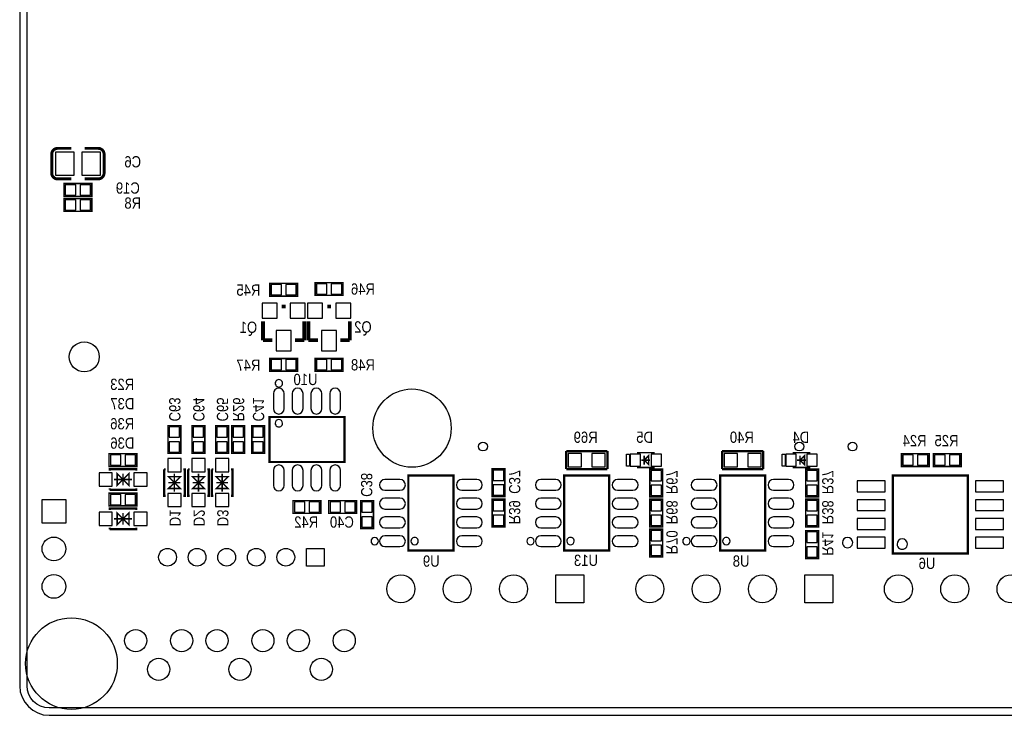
# Model space of a CAD drawing. Extents: x 0 to 158, y 0 to 95.
# Tile 1 of 5: x 0 to 67, y 0 to 47. Entities that reach past the tile are written whole.
import ezdxf
from ezdxf.enums import TextEntityAlignment as Align

# ---------------------------------------------------------------- set-up
doc = ezdxf.new("R2010")
doc.units = 0
doc.header["$MEASUREMENT"] = 0
for name, color, linetype in [('BG_OUTLINE', 12, 'CONTINUOUS'), ('PG_SILKSCREEN_BOTTOM', 150, 'CONTINUOUS'), ('PIN_SOLDERMASK_BOTTOM', 27, 'CONTINUOUS'), ('RD_SILKSCREEN_BOTTOM', 150, 'CONTINUOUS'), ('RKI_ALL', 2, 'CONTINUOUS')]:
    doc.layers.add(name, color=color, linetype=linetype)

msp = doc.modelspace()

# ---------------------------------------------------------------- linework, layer by layer
at = {"layer": 'BG_OUTLINE'}
msp.add_lwpolyline([(1.999996, 0), (155.999993, 0, 0.414213), (157.999989, 1.999996), (157.999989, 92.999992, 0.414215), (155.999993, 94.999988), (1.999996, 94.999988, 0.414214), (0, 92.999992), (0, 1.999996, 0.414212), (1.999996, 0)], format="xyb", dxfattribs=at)
at = {"layer": 'PG_SILKSCREEN_BOTTOM', "const_width": 0.199898}
for points in [[(2.167128, 36.703), (2.166874, 37.973, -0.414214), (2.566924, 38.37305)], [(4.387088, 38.37305), (5.307076, 38.37305, -0.414214), (5.707126, 37.973)], [(5.707126, 37.973), (5.707126, 36.703, -0.414214), (5.307076, 36.30295)], [(3.486912, 36.30295), (2.566924, 36.30295, -0.4144), (2.167128, 36.703)]]:
    msp.add_lwpolyline(points, format="xyb", dxfattribs=at)
at = {"layer": 'PG_SILKSCREEN_BOTTOM'}
for points, const_width in [([(2.566924, 38.37305), (3.486912, 38.37305)], 0.199898), ([(4.8768, 35.9918), (2.9972, 35.9918), (2.9972, 35.1282), (4.8768, 35.1282), (4.8768, 35.9918)], 0.1016), ([(5.307076, 36.30295), (4.387088, 36.30295)], 0.199898), ([(2.9972, 34.1122), (4.8768, 34.1122), (4.8768, 34.9758), (2.9972, 34.9758), (2.9972, 34.1122)], 0.1016), ([(19.9898, 28.4226), (21.8694, 28.4226), (21.8694, 29.2862), (19.9898, 29.2862), (19.9898, 28.4226)], 0.1016), ([(16.9164, 28.3718), (18.796, 28.3718), (18.796, 29.2354), (16.9164, 29.2354), (16.9164, 28.3718)], 0.1016), ([(17.7292, 27.6733), (17.9832, 27.6733)], 0.254), ([(20.8026, 27.6733), (21.0566, 27.6733)], 0.254), ([(16.4592, 25.3873), (16.4592, 26.6573)], 0.254), ([(19.2532, 25.3873), (19.2532, 26.6573)], 0.254), ([(19.5326, 25.3873), (19.5326, 26.6573)], 0.254), ([(22.3266, 25.3873), (22.3266, 26.6573)], 0.254), ([(17.0942, 25.3873), (16.4592, 25.3873)], 0.254), ([(18.6182, 25.3873), (19.2532, 25.3873)], 0.254), ([(20.1676, 25.3873), (19.5326, 25.3873)], 0.254), ([(21.6916, 25.3873), (22.3266, 25.3873)], 0.254), ([(16.9164, 23.2918), (18.796, 23.2918), (18.796, 24.1554), (16.9164, 24.1554), (16.9164, 23.2918)], 0.1016), ([(21.8694, 24.1554), (19.9898, 24.1554), (19.9898, 23.2918), (21.8694, 23.2918), (21.8694, 24.1554)], 0.1016), ([(21.971, 17.145), (16.891, 17.145), (16.891, 20.193), (21.971, 20.193), (21.971, 17.145)], 0.1524), ([(10.8966, 17.7292), (10.8966, 19.6088), (10.033, 19.6088), (10.033, 17.7292), (10.8966, 17.7292)], 0.1016), ([(12.5222, 17.7292), (12.5222, 19.6088), (11.6586, 19.6088), (11.6586, 17.7292), (12.5222, 17.7292)], 0.1016), ([(14.1224, 17.7292), (14.1224, 19.6088), (13.2588, 19.6088), (13.2588, 17.7292), (14.1224, 17.7292)], 0.1016), ([(15.2146, 17.7292), (15.2146, 19.6088), (14.351, 19.6088), (14.351, 17.7292), (15.2146, 17.7292)], 0.1016), ([(15.6972, 19.6088), (15.6972, 17.7292), (16.5608, 17.7292), (16.5608, 19.6088), (15.6972, 19.6088)], 0.1016), ([(6.0452, 16.8402), (7.9248, 16.8402), (7.9248, 17.7038), (6.0452, 17.7038), (6.0452, 16.8402)], 0.1016), ([(39.751, 17.8816), (36.9697, 17.8816)], 0.1524), ([(36.9697, 17.8816), (36.9697, 16.6624)], 0.1524), ([(39.751, 16.6624), (39.751, 17.8816)], 0.1524), ([(41.742995, 17.771999), (42.942993, 17.771999)], 0.1), ([(42.042994, 17.272), (42.642993, 17.272)], 0.1), ([(42.542993, 16.972001), (42.242994, 17.272), (42.542993, 17.571999), (42.542993, 16.972001)], 0.1), ([(42.242994, 16.972001), (42.242994, 17.571999)], 0.1), ([(50.292, 17.8816), (47.5107, 17.8816)], 0.1524), ([(47.5107, 17.8816), (47.5107, 16.6624)], 0.1524), ([(50.292, 16.6624), (50.292, 17.8816)], 0.1524), ([(52.283995, 17.771999), (53.483993, 17.771999)], 0.1), ([(52.583994, 17.272), (53.183993, 17.272)], 0.1), ([(53.083993, 16.972001), (52.783994, 17.272), (53.083993, 17.571999), (53.083993, 16.972001)], 0.1), ([(52.783994, 16.972001), (52.783994, 17.571999)], 0.1), ([(61.5188, 17.7038), (59.6392, 17.7038), (59.6392, 16.8402), (61.5188, 16.8402), (61.5188, 17.7038)], 0.1016), ([(63.6778, 17.7038), (61.7982, 17.7038), (61.7982, 16.8402), (63.6778, 16.8402), (63.6778, 17.7038)], 0.1016), ([(6.090107, 16.561994), (6.090107, 16.661994), (7.890104, 16.661994), (7.890104, 16.561994)], 0.150012), ([(9.764801, 16.647998), (9.764801, 14.848002), (9.864801, 14.848002)], 0.150012), ([(9.764801, 16.647998), (9.864801, 16.647998)], 0.150012), ([(11.064799, 16.647998), (11.164799, 16.647998), (11.164799, 14.848002), (11.064799, 14.848002)], 0.150012), ([(11.390401, 16.647998), (11.390401, 14.848002), (11.490401, 14.848002)], 0.150012), ([(11.390401, 16.647998), (11.490401, 16.647998)], 0.150012), ([(12.690399, 16.647998), (12.790399, 16.647998), (12.790399, 14.848002), (12.690399, 14.848002)], 0.150012), ([(12.990601, 16.647998), (12.990601, 14.848002), (13.090601, 14.848002)], 0.150012), ([(12.990601, 16.647998), (13.090601, 16.647998)], 0.150012), ([(14.290599, 16.647998), (14.390599, 16.647998), (14.390599, 14.848002), (14.290599, 14.848002)], 0.150012), ([(32.8168, 14.8082), (32.8168, 16.6878), (31.9532, 16.6878), (31.9532, 14.8082), (32.8168, 14.8082)], 0.1016), ([(36.9697, 16.6624), (39.751, 16.6624)], 0.1524), ([(41.742995, 16.772001), (42.942993, 16.772001)], 0.1), ([(43.4848, 14.7828), (43.4848, 16.6624), (42.6212, 16.6624), (42.6212, 14.7828), (43.4848, 14.7828)], 0.1016), ([(47.5107, 16.6624), (50.292, 16.6624)], 0.1524), ([(52.283995, 16.772001), (53.483993, 16.772001)], 0.1), ([(54.0258, 14.7828), (54.0258, 16.6624), (53.1622, 16.6624), (53.1622, 14.7828), (54.0258, 14.7828)], 0.1016), ([(6.390107, 15.961995), (7.590104, 15.961995)], 0.1), ([(6.990105, 15.961995), (6.590106, 16.361994), (6.590106, 15.561996), (6.990105, 15.961995), (7.390105, 15.561996), (7.390105, 16.361994), (6.990105, 15.961995)], 0.1), ([(6.990105, 16.361994), (6.990105, 15.561996)], 0.1), ([(10.4648, 15.748), (10.864799, 16.147999), (10.064801, 16.147999), (10.4648, 15.748), (10.064801, 15.348001), (10.864799, 15.348001), (10.4648, 15.748)], 0.1), ([(10.4648, 16.347999), (10.4648, 15.148001)], 0.1), ([(12.0904, 15.748), (12.490399, 16.147999), (11.690401, 16.147999), (12.0904, 15.748), (11.690401, 15.348001), (12.490399, 15.348001), (12.0904, 15.748)], 0.1), ([(12.0904, 16.347999), (12.0904, 15.148001)], 0.1), ([(13.6906, 15.748), (14.090599, 16.147999), (13.290601, 16.147999), (13.6906, 15.748), (13.290601, 15.348001), (14.090599, 15.348001), (13.6906, 15.748)], 0.1), ([(13.6906, 16.347999), (13.6906, 15.148001)], 0.1), ([(29.337, 16.2306), (29.337, 11.1506), (26.289, 11.1506), (26.289, 16.2306), (29.337, 16.2306)], 0.1524), ([(39.878, 16.2306), (39.878, 11.1506), (36.83, 11.1506), (36.83, 16.2306), (39.878, 16.2306)], 0.1524), ([(50.419, 16.2306), (50.419, 11.1506), (47.371, 11.1506), (47.371, 16.2306), (50.419, 16.2306)], 0.1524), ([(59.055, 16.229101), (64.135, 16.229101), (64.135, 10.948899), (59.055, 10.948899), (59.055, 16.229101)], 0.1524), ([(6.090107, 15.261996), (7.890104, 15.261996), (7.890104, 15.361996)], 0.150012), ([(6.090107, 15.261996), (6.090107, 15.361996)], 0.150012), ([(10.864799, 15.748), (10.064801, 15.748)], 0.1), ([(12.490399, 15.748), (11.690401, 15.748)], 0.1), ([(14.090599, 15.748), (13.290601, 15.748)], 0.1), ([(6.0452, 14.1732), (7.9248, 14.1732), (7.9248, 15.0368), (6.0452, 15.0368), (6.0452, 14.1732)], 0.1016), ([(32.8168, 12.7508), (32.8168, 14.6304), (31.9532, 14.6304), (31.9532, 12.7508), (32.8168, 12.7508)], 0.1016), ([(43.4848, 12.7508), (43.4848, 14.6304), (42.6212, 14.6304), (42.6212, 12.7508), (43.4848, 12.7508)], 0.1016), ([(54.0258, 12.7508), (54.0258, 14.6304), (53.1622, 14.6304), (53.1622, 12.7508), (54.0258, 12.7508)], 0.1016), ([(6.090107, 13.894994), (6.090107, 13.994994), (7.890104, 13.994994), (7.890104, 13.894994)], 0.150012), ([(18.4912, 13.6652), (20.3708, 13.6652), (20.3708, 14.5288), (18.4912, 14.5288), (18.4912, 13.6652)], 0.1016), ([(20.9042, 13.6652), (22.7838, 13.6652), (22.7838, 14.5288), (20.9042, 14.5288), (20.9042, 13.6652)], 0.1016), ([(23.0632, 14.5288), (23.0632, 12.6492), (23.9268, 12.6492), (23.9268, 14.5288), (23.0632, 14.5288)], 0.1016), ([(6.390107, 13.294995), (7.590104, 13.294995)], 0.1), ([(6.990105, 13.294995), (6.590106, 13.694994), (6.590106, 12.894996), (6.990105, 13.294995), (7.390105, 12.894996), (7.390105, 13.694994), (6.990105, 13.294995)], 0.1), ([(6.990105, 13.694994), (6.990105, 12.894996)], 0.1), ([(6.090107, 12.594996), (7.890104, 12.594996), (7.890104, 12.694996)], 0.150012), ([(6.090107, 12.594996), (6.090107, 12.694996)], 0.150012), ([(42.6212, 12.5984), (42.6212, 10.7188), (43.4848, 10.7188), (43.4848, 12.5984), (42.6212, 12.5984)], 0.1016), ([(53.1622, 12.4968), (53.1622, 10.6172), (54.0258, 10.6172), (54.0258, 12.4968), (53.1622, 12.4968)], 0.1016)]:
    msp.add_lwpolyline(points, dxfattribs=dict(at, const_width=const_width))
for points in [[(17.780965, 22.468992, 1), (17.281035, 22.469008, 1)], [(17.780991, 19.768998, 1), (17.281009, 19.769002, 1)], [(24.262994, 11.790604, 1), (23.763006, 11.790596, 1)], [(26.962989, 11.790604, 1), (26.463011, 11.790596, 1)], [(34.803994, 11.790604, 1), (34.304006, 11.790596, 1)], [(37.503989, 11.790604, 1), (37.004011, 11.790596, 1)], [(45.344994, 11.790604, 1), (44.845006, 11.790596, 1)], [(48.044989, 11.790604, 1), (47.545011, 11.790596, 1)], [(56.344998, 11.689004, 1), (55.645002, 11.688996, 1)], [(60.04499, 11.589004, 1), (59.34501, 11.588996, 1)]]:
    msp.add_lwpolyline(points, format="xyb", close=True, dxfattribs=at)
for points in [[(41.042996, 16.872001), (41.042996, 17.671999), (41.242996, 17.671999), (41.242996, 16.872001)], [(51.583996, 16.872001), (51.583996, 17.671999), (51.783996, 17.671999), (51.783996, 16.872001)]]:
    msp.add_lwpolyline(points, close=True, dxfattribs=at)
at = {"layer": 'PIN_SOLDERMASK_BOTTOM'}
for points in [[(3.677031, 36.553013), (3.677031, 38.122987), (2.416937, 38.122987), (2.416937, 36.553013)], [(5.457063, 36.553013), (5.457063, 38.122987), (4.196969, 38.122987), (4.196969, 36.553013)], [(3.787623, 35.209505), (3.787623, 35.910495), (3.086633, 35.910495), (3.086633, 35.209505)], [(4.787367, 35.209505), (4.787367, 35.910495), (4.086377, 35.910495), (4.086377, 35.209505)], [(3.086633, 34.894495), (3.086633, 34.193505), (3.787623, 34.193505), (3.787623, 34.894495)], [(4.086377, 34.894495), (4.086377, 34.193505), (4.787367, 34.193505), (4.787367, 34.894495)], [(17.005833, 29.154095), (17.005833, 28.453105), (17.706823, 28.453105), (17.706823, 29.154095)], [(18.005577, 29.154095), (18.005577, 28.453105), (18.706567, 28.453105), (18.706567, 29.154095)], [(20.079233, 29.204895), (20.079233, 28.503905), (20.780223, 28.503905), (20.780223, 29.204895)], [(21.078977, 29.204895), (21.078977, 28.503905), (21.779967, 28.503905), (21.779967, 29.204895)], [(16.396462, 27.901138), (16.396462, 26.886662), (17.410938, 26.886662), (17.410938, 27.901138)], [(18.301462, 27.901138), (18.301462, 26.886662), (19.315938, 26.886662), (19.315938, 27.901138)], [(19.469862, 27.901138), (19.469862, 26.886662), (20.484338, 26.886662), (20.484338, 27.901138)], [(21.374862, 27.901138), (21.374862, 26.886662), (22.389338, 26.886662), (22.389338, 27.901138)], [(17.348962, 26.046938), (17.348962, 24.676862), (18.363438, 24.676862), (18.363438, 26.046938)], [(20.422362, 26.046938), (20.422362, 24.676862), (21.436838, 24.676862), (21.436838, 26.046938)], [(17.005833, 24.074095), (17.005833, 23.373105), (17.706823, 23.373105), (17.706823, 24.074095)], [(18.005577, 24.074095), (18.005577, 23.373105), (18.706567, 23.373105), (18.706567, 24.074095)], [(20.780223, 23.373105), (20.780223, 24.074095), (20.079233, 24.074095), (20.079233, 23.373105)], [(21.779967, 23.373105), (21.779967, 24.074095), (21.078977, 24.074095), (21.078977, 23.373105)], [(10.114305, 18.818377), (10.815295, 18.818377), (10.815295, 19.519367), (10.114305, 19.519367)], [(11.739905, 18.818377), (12.440895, 18.818377), (12.440895, 19.519367), (11.739905, 19.519367)], [(13.340105, 18.818377), (14.041095, 18.818377), (14.041095, 19.519367), (13.340105, 19.519367)], [(14.432305, 18.818377), (15.133295, 18.818377), (15.133295, 19.519367), (14.432305, 19.519367)], [(16.479495, 19.519367), (15.778505, 19.519367), (15.778505, 18.818377), (16.479495, 18.818377)], [(10.114305, 17.818633), (10.815295, 17.818633), (10.815295, 18.519623), (10.114305, 18.519623)], [(11.739905, 17.818633), (12.440895, 17.818633), (12.440895, 18.519623), (11.739905, 18.519623)], [(13.340105, 17.818633), (14.041095, 17.818633), (14.041095, 18.519623), (13.340105, 18.519623)], [(14.432305, 17.818633), (15.133295, 17.818633), (15.133295, 18.519623), (14.432305, 18.519623)], [(16.479495, 18.519623), (15.778505, 18.519623), (15.778505, 17.818633), (16.479495, 17.818633)], [(6.134633, 17.622495), (6.134633, 16.921505), (6.835623, 16.921505), (6.835623, 17.622495)], [(7.134377, 17.622495), (7.134377, 16.921505), (7.835367, 16.921505), (7.835367, 17.622495)], [(10.914799, 17.373003), (10.014801, 17.373003), (10.014801, 16.473005), (10.914799, 16.473005)], [(12.540399, 17.373003), (11.640401, 17.373003), (11.640401, 16.473005), (12.540399, 16.473005)], [(14.140599, 17.373003), (13.240601, 17.373003), (13.240601, 16.473005), (14.140599, 16.473005)], [(37.103939, 17.721961), (37.103939, 16.822039), (38.003861, 16.822039), (38.003861, 17.721961)], [(38.704139, 17.721961), (38.704139, 16.822039), (39.604061, 16.822039), (39.604061, 17.721961)], [(41.282988, 17.671999), (41.282988, 16.872001), (41.982987, 16.872001), (41.982987, 17.671999)], [(42.703001, 17.671999), (42.703001, 16.872001), (43.402999, 16.872001), (43.402999, 17.671999)], [(47.644939, 17.721961), (47.644939, 16.822039), (48.544861, 16.822039), (48.544861, 17.721961)], [(49.245139, 17.721961), (49.245139, 16.822039), (50.145061, 16.822039), (50.145061, 17.721961)], [(51.823988, 17.671999), (51.823988, 16.872001), (52.523987, 16.872001), (52.523987, 17.671999)], [(53.244001, 17.671999), (53.244001, 16.872001), (53.943999, 16.872001), (53.943999, 17.671999)], [(60.429623, 16.921505), (60.429623, 17.622495), (59.728633, 17.622495), (59.728633, 16.921505)], [(61.429367, 16.921505), (61.429367, 17.622495), (60.728377, 17.622495), (60.728377, 16.921505)], [(62.588623, 16.921505), (62.588623, 17.622495), (61.887633, 17.622495), (61.887633, 16.921505)], [(63.588367, 16.921505), (63.588367, 17.622495), (62.887377, 17.622495), (62.887377, 16.921505)], [(5.365102, 16.411994), (5.365102, 15.511996), (6.265101, 15.511996), (6.265101, 16.411994)], [(7.71511, 16.411994), (7.71511, 15.511996), (8.615108, 15.511996), (8.615108, 16.411994)], [(32.034505, 15.897377), (32.735495, 15.897377), (32.735495, 16.598367), (32.034505, 16.598367)], [(42.702505, 15.871977), (43.403495, 15.871977), (43.403495, 16.572967), (42.702505, 16.572967)], [(53.243505, 15.871977), (53.944495, 15.871977), (53.944495, 16.572967), (53.243505, 16.572967)], [(32.034505, 14.897633), (32.735495, 14.897633), (32.735495, 15.598623), (32.034505, 15.598623)], [(42.702505, 14.872233), (43.403495, 14.872233), (43.403495, 15.573223), (42.702505, 15.573223)], [(53.243505, 14.872233), (53.944495, 14.872233), (53.944495, 15.573223), (53.243505, 15.573223)], [(58.534808, 15.8623), (56.655208, 15.8623), (56.655208, 15.1257), (58.534808, 15.1257)], [(66.534792, 15.8623), (64.655192, 15.8623), (64.655192, 15.1257), (66.534792, 15.1257)], [(6.134633, 14.955495), (6.134633, 14.254505), (6.835623, 14.254505), (6.835623, 14.955495)], [(7.134377, 14.955495), (7.134377, 14.254505), (7.835367, 14.254505), (7.835367, 14.955495)], [(10.914799, 15.022995), (10.014801, 15.022995), (10.014801, 14.122997), (10.914799, 14.122997)], [(12.540399, 15.022995), (11.640401, 15.022995), (11.640401, 14.122997), (12.540399, 14.122997)], [(14.140599, 15.022995), (13.240601, 15.022995), (13.240601, 14.122997), (14.140599, 14.122997)], [(1.515135, 14.603857), (3.116859, 14.603857), (3.116859, 13.002133), (1.515135, 13.002133)], [(18.580633, 14.447495), (18.580633, 13.746505), (19.281623, 13.746505), (19.281623, 14.447495)], [(19.580377, 14.447495), (19.580377, 13.746505), (20.281367, 13.746505), (20.281367, 14.447495)], [(20.993633, 14.447495), (20.993633, 13.746505), (21.694623, 13.746505), (21.694623, 14.447495)], [(21.993377, 14.447495), (21.993377, 13.746505), (22.694367, 13.746505), (22.694367, 14.447495)], [(23.845495, 14.439367), (23.144505, 14.439367), (23.144505, 13.738377), (23.845495, 13.738377)], [(32.034505, 13.839977), (32.735495, 13.839977), (32.735495, 14.540967), (32.034505, 14.540967)], [(42.702505, 13.839977), (43.403495, 13.839977), (43.403495, 14.540967), (42.702505, 14.540967)], [(53.243505, 13.839977), (53.944495, 13.839977), (53.944495, 14.540967), (53.243505, 14.540967)], [(58.534808, 14.5923), (56.655208, 14.5923), (56.655208, 13.8557), (58.534808, 13.8557)], [(66.534792, 14.5923), (64.655192, 14.5923), (64.655192, 13.8557), (66.534792, 13.8557)], [(5.365102, 13.744994), (5.365102, 12.844996), (6.265101, 12.844996), (6.265101, 13.744994)], [(7.71511, 13.744994), (7.71511, 12.844996), (8.615108, 12.844996), (8.615108, 13.744994)], [(23.845495, 13.439623), (23.144505, 13.439623), (23.144505, 12.738633), (23.845495, 12.738633)], [(32.034505, 12.840233), (32.735495, 12.840233), (32.735495, 13.541223), (32.034505, 13.541223)], [(42.702505, 12.840233), (43.403495, 12.840233), (43.403495, 13.541223), (42.702505, 13.541223)], [(53.243505, 12.840233), (53.944495, 12.840233), (53.944495, 13.541223), (53.243505, 13.541223)], [(58.534808, 13.3223), (56.655208, 13.3223), (56.655208, 12.5857), (58.534808, 12.5857)], [(66.534792, 13.3223), (64.655192, 13.3223), (64.655192, 12.5857), (66.534792, 12.5857)], [(43.403495, 12.508967), (42.702505, 12.508967), (42.702505, 11.807977), (43.403495, 11.807977)], [(53.944495, 12.407367), (53.243505, 12.407367), (53.243505, 11.706377), (53.944495, 11.706377)], [(58.534808, 12.0523), (56.655208, 12.0523), (56.655208, 11.3157), (58.534808, 11.3157)], [(66.534792, 12.0523), (64.655192, 12.0523), (64.655192, 11.3157), (66.534792, 11.3157)], [(43.403495, 11.509223), (42.702505, 11.509223), (42.702505, 10.808233), (43.403495, 10.808233)], [(53.944495, 11.407623), (53.243505, 11.407623), (53.243505, 10.706633), (53.944495, 10.706633)], [(20.599984, 11.300003), (20.599984, 10.100005), (19.399987, 10.100005), (19.399987, 11.300003)], [(38.160998, 9.507918), (38.160998, 7.607922), (36.261002, 7.607922), (36.261002, 9.507918)], [(54.99848, 9.507918), (54.99848, 7.607922), (53.098484, 7.607922), (53.098484, 9.507918)]]:
    msp.add_lwpolyline(points, close=True, dxfattribs=at)
for points in [[(17.893538, 20.760893), (17.893538, 21.776893, 1), (17.158462, 21.776893), (17.158462, 20.760893, 1)], [(19.163538, 20.760893), (19.163538, 21.776893, 1), (18.428462, 21.776893), (18.428462, 20.760893, 1)], [(20.433538, 20.760893), (20.433538, 21.776893, 1), (19.698462, 21.776893), (19.698462, 20.760893, 1)], [(21.703538, 20.760893), (21.703538, 21.776893, 1), (20.968462, 21.776893), (20.968462, 20.760893, 1)], [(17.893538, 15.561107), (17.893538, 16.577107, 1), (17.158462, 16.577107), (17.158462, 15.561107, 1)], [(19.163538, 15.561107), (19.163538, 16.577107, 1), (18.428462, 16.577107), (18.428462, 15.561107, 1)], [(20.433538, 15.561107), (20.433538, 16.577107, 1), (19.698462, 16.577107), (19.698462, 15.561107, 1)], [(21.703538, 15.561107), (21.703538, 16.577107, 1), (20.968462, 16.577107), (20.968462, 15.561107, 1)], [(25.721107, 15.963138), (24.705107, 15.963138, 1), (24.705107, 15.228062), (25.721107, 15.228062, 1)], [(30.920893, 15.963138), (29.904893, 15.963138, 1), (29.904893, 15.228062), (30.920893, 15.228062, 1)], [(36.262107, 15.963138), (35.246107, 15.963138, 1), (35.246107, 15.228062), (36.262107, 15.228062, 1)], [(41.461893, 15.963138), (40.445893, 15.963138, 1), (40.445893, 15.228062), (41.461893, 15.228062, 1)], [(46.803107, 15.963138), (45.787107, 15.963138, 1), (45.787107, 15.228062), (46.803107, 15.228062, 1)], [(52.002893, 15.963138), (50.986893, 15.963138, 1), (50.986893, 15.228062), (52.002893, 15.228062, 1)], [(25.721107, 14.693138), (24.705107, 14.693138, 1), (24.705107, 13.958062), (25.721107, 13.958062, 1)], [(30.920893, 14.693138), (29.904893, 14.693138, 1), (29.904893, 13.958062), (30.920893, 13.958062, 1)], [(36.262107, 14.693138), (35.246107, 14.693138, 1), (35.246107, 13.958062), (36.262107, 13.958062, 1)], [(41.461893, 14.693138), (40.445893, 14.693138, 1), (40.445893, 13.958062), (41.461893, 13.958062, 1)], [(46.803107, 14.693138), (45.787107, 14.693138, 1), (45.787107, 13.958062), (46.803107, 13.958062, 1)], [(52.002893, 14.693138), (50.986893, 14.693138, 1), (50.986893, 13.958062), (52.002893, 13.958062, 1)], [(25.721107, 13.423138), (24.705107, 13.423138, 1), (24.705107, 12.688062), (25.721107, 12.688062, 1)], [(30.920893, 13.423138), (29.904893, 13.423138, 1), (29.904893, 12.688062), (30.920893, 12.688062, 1)], [(36.262107, 13.423138), (35.246107, 13.423138, 1), (35.246107, 12.688062), (36.262107, 12.688062, 1)], [(41.461893, 13.423138), (40.445893, 13.423138, 1), (40.445893, 12.688062), (41.461893, 12.688062, 1)], [(46.803107, 13.423138), (45.787107, 13.423138, 1), (45.787107, 12.688062), (46.803107, 12.688062, 1)], [(52.002893, 13.423138), (50.986893, 13.423138, 1), (50.986893, 12.688062), (52.002893, 12.688062, 1)], [(25.721107, 12.153138), (24.705107, 12.153138, 1), (24.705107, 11.418062), (25.721107, 11.418062, 1)], [(30.920893, 12.153138), (29.904893, 12.153138, 1), (29.904893, 11.418062), (30.920893, 11.418062, 1)], [(36.262107, 12.153138), (35.246107, 12.153138, 1), (35.246107, 11.418062), (36.262107, 11.418062, 1)], [(41.461893, 12.153138), (40.445893, 12.153138, 1), (40.445893, 11.418062), (41.461893, 11.418062, 1)], [(46.803107, 12.153138), (45.787107, 12.153138, 1), (45.787107, 11.418062), (46.803107, 11.418062, 1)], [(52.002893, 12.153138), (50.986893, 12.153138, 1), (50.986893, 11.418062), (52.002893, 11.418062, 1)]]:
    msp.add_lwpolyline(points, format="xyb", close=True, dxfattribs=at)
for centre, radius in [((4.3688, 24.26208), 1.016), ((26.534008, 19.43989), 2.649995), ((31.333999, 18.18988), 0.299999), ((52.734007, 18.18988), 0.299999), ((56.334, 18.18988), 0.299999), ((2.315997, 11.262995), 0.800862), ((10.000005, 10.700004), 0.599999), ((12.000001, 10.700004), 0.599999), ((13.999997, 10.700004), 0.599999), ((15.999993, 10.700004), 0.599999), ((17.999989, 10.700004), 0.599999), ((2.315997, 8.722995), 0.800862), ((25.781, 8.55792), 0.949998), ((29.591, 8.55792), 0.949998), ((33.401, 8.55792), 0.949998), ((42.618482, 8.55792), 0.949998), ((46.428482, 8.55792), 0.949998), ((50.238482, 8.55792), 0.949998), ((59.435975, 8.55792), 0.949998), ((63.245975, 8.55792), 0.949998), ((67.055975, 8.55792), 0.949998), ((3.499993, 3.499993), 3.099994), ((7.850099, 5.057902), 0.749999), ((10.950194, 5.057902), 0.749999), ((13.350189, 5.057902), 0.749999), ((16.450285, 5.057902), 0.749999), ((18.85028, 5.057902), 0.749999), ((21.950375, 5.057902), 0.749999), ((9.400007, 3.107893), 0.749999), ((14.900097, 3.107893), 0.749999), ((20.400188, 3.107893), 0.749999)]:
    msp.add_circle(centre, radius, dxfattribs=at)
at = {"layer": 'RKI_ALL'}
msp.add_lwpolyline([(155.999993, 0.499999), (1.999996, 0.499999, -0.414212), (0.499999, 1.999996), (0.499999, 92.999992, -0.414214), (1.999996, 94.499989), (155.999993, 94.499989, -0.414215), (157.49999, 92.999992), (157.49999, 1.999996, -0.414214)], format="xyb", close=True, dxfattribs=at)

# ---------------------------------------------------------------- texts
at = {"layer": 'RD_SILKSCREEN_BOTTOM', "text_generation_flag": 2, "width": 0.866667}
for s, p in [('C6', (7.6454, 37.084)), ('C19', (7.3152, 35.306)), ('R8', (7.6454, 34.29)), ('R45', (15.4686, 28.3972)), ('R46', (23.2156, 28.4734)), ('Q1', (15.4686, 25.8826)), ('Q2', (23.2156, 25.908)), ('R47', (15.4686, 23.3172)), ('R48', (23.2156, 23.3426)), ('R23', (6.9342, 22.0218)), ('U10', (19.3294, 22.352)), ('D37', (6.939305, 20.711795)), ('R36', (6.9342, 19.3548)), ('D36', (6.939305, 18.044795)), ('R69', (38.2778, 18.4404)), ('D5', (42.266794, 18.4404)), ('R40', (48.8442, 18.4404)), ('D4', (52.833194, 18.4404)), ('R24', (60.5282, 18.2118)), ('R25', (62.6872, 18.2118)), ('R42', (19.3802, 12.7)), ('C40', (21.7932, 12.7)), ('U9', (27.8384, 10.0584)), ('U13', (38.3032, 10.1092)), ('U8', (48.7934, 10.0584)), ('U6', (61.3664, 9.906))]:
    msp.add_text(s, height=0.762, dxfattribs=at).set_placement(p, align=Align.CENTER)
for s, p in [('C63', (10.1092, 20.701)), ('C64', (11.7348, 20.701)), ('C65', (13.335, 20.701)), ('R26', (14.4272, 20.701)), ('C41', (15.7734, 20.701914)), ('C38', (23.0886, 15.5956)), ('C37', (33.0962, 15.799714)), ('R67', (43.7388, 15.774314)), ('R37', (54.2798, 15.774314)), ('R39', (33.0962, 13.742314)), ('R68', (43.7388, 13.742314)), ('R38', (54.2798, 13.742314)), ('D1', (10.1346, 13.3604)), ('D2', (11.7602, 13.3604)), ('D3', (13.3604, 13.3604)), ('R70', (43.7388, 11.710314)), ('R41', (54.2798, 11.608714))]:
    msp.add_text(s, height=0.762, rotation=270, dxfattribs=at).set_placement(p, align=Align.CENTER)

doc.saveas('drawing.dxf')
